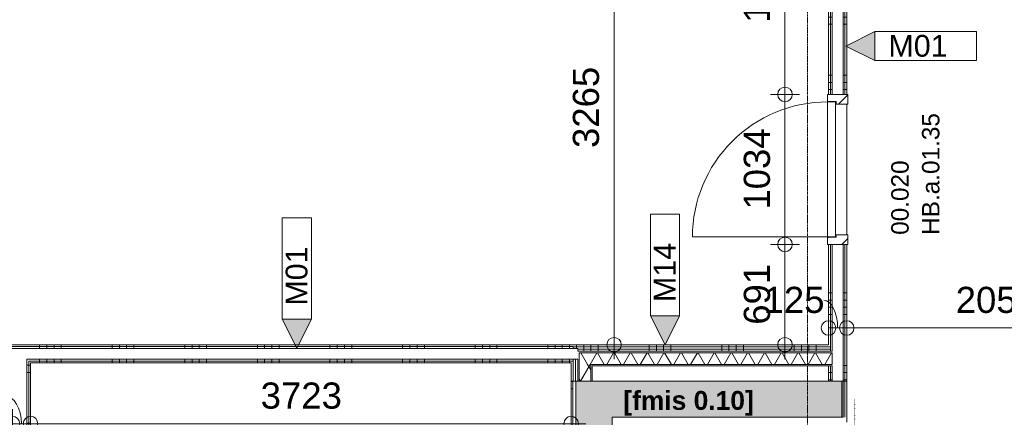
# Model space of a CAD drawing. Header units: millimetres. Extents: x 522 to 75900, y -25803 to 58941.
# Tile 77 of 134: x 13575 to 20355, y 41950 to 44690. Entities that reach past the tile are written whole.
import ezdxf

# ---------------------------------------------------------------- set-up
doc = ezdxf.new("R2010")
doc.units = ezdxf.units.MM
for name, pattern in [('Dash', [6.35, 3.175, -3.175]), ('Dot', [4.7625, 0, -4.7625]), ('Dot 2mm', [2, 0, -2]), ('Grid Line', [22.225, 12.7, -3.175, 3.175, -3.175])]:
    doc.linetypes.add(name, pattern=pattern)
for name, color, linetype, lineweight in [('00_Algemeen', 7, 'Dot', 9), ('00_Algemeen-100', 7, 'Continuous', 9), ('22_Metselwerk', 7, 'Continuous', 9), ('30_Kozijnen-ramen-deuren', 7, 'Continuous', 9), ('42_Dekvloeren en vloersystemen', 7, 'Continuous', 9)]:
    doc.layers.add(name, color=color, linetype=linetype, lineweight=lineweight)
doc.styles.add('Arial', font='arial.ttf', dxfattribs={"height": 180})
doc.styles.add('Arial_3', font='arial.ttf', dxfattribs={"height": 150})
doc.styles.add('Arial_4', font='arial.ttf', dxfattribs={"height": 120})
doc.styles.add('Arial_B', font='arialbd.ttf', dxfattribs={"height": 130})
doc.dimstyles.new('1_8mm_continuous_mm_zwart', dxfattribs={"dimscale": 304.8, "dimtxt": 183.646692, "dimasz": 0.328084, "dimexe": 0.328084, "dimexo": 0.0625, "dimgap": 0.164042, "dimtad": 1, "dimdec": 0, "dimzin": 0, "dimdsep": 46, "dimtxsty": 'Arial', "dimblk1": 'DOTBLANK', "dimblk2": 'DOTBLANK', "dimsah": 1, "dimcen": 0.09, "dimdle": 0.328084, "dimazin": 0, "dimtfac": 1, "dimtdec": 4, "dimtix": 1, "dimtmove": 0, "dimatfit": 3, "dimfxl": 0.328084, "dimfxlon": 1, "dimtvp": 1, "dimtolj": 1, "dimtzin": 0, "dimarcsym": 2})
doc.dimstyles.new('1_8mm_continuous_mm_zwart_2', dxfattribs={"dimscale": 304.8, "dimtxt": 183.646692, "dimasz": 0.328084, "dimexe": 0.328084, "dimexo": 0.0625, "dimgap": 0.164042, "dimtad": 1, "dimdec": 0, "dimzin": 0, "dimdsep": 46, "dimtxsty": 'Arial', "dimblk1": 'DOTBLANK', "dimblk2": 'DOTBLANK', "dimsah": 1, "dimcen": 0.09, "dimdle": 0.328084, "dimazin": 0, "dimtfac": 1, "dimtdec": 4, "dimtix": 1, "dimtmove": 1, "dimatfit": 3, "dimfxl": 0.328084, "dimfxlon": 1, "dimtvp": 1, "dimtolj": 1, "dimtzin": 0, "dimarcsym": 2})
pattern_1 = [(180, (13650, 40758.75), (8e-13, -500), []), (180, (13650, 40808.75), (8e-13, -500), []), (180, (13650, 40858.75), (8e-13, -500), []), (180, (13650, 40908.75), (8e-13, -500), [])]
pattern_2 = [(270, (18058.75, 42450), (500, 7e-12), []), (270, (18008.75, 42450), (500, 7e-12), []), (270, (17958.75, 42450), (500, 7e-12), []), (270, (17908.75, 42450), (500, 7e-12), [])]
pattern_3 = [(90, (15711.25, 42325), (-500, -8e-12), []), (90, (15761.25, 42325), (-500, -8e-12), []), (90, (15811.25, 42325), (-500, -8e-12), []), (90, (15861.25, 42325), (-500, -8e-12), [])]
pattern_4 = [(180, (19270, 44157.5), (-6e-14, -500), []), (180, (19270, 44207.5), (-6e-14, -500), []), (180, (19270, 44257.5), (-6e-14, -500), []), (180, (19270, 44307.5), (-6e-14, -500), [])]

# ---------------------------------------------------------------- blocks, each defined once
blk = doc.blocks.new('FRA_R12_AWT_CON_Betonwerk_R20_rvt-1-100 - Plattegrond - Begane grond')
at = {"layer": '22_Metselwerk', "true_color": 0xc0c0c0}
for points in [[(17428.6, 38700), (17655, 38700), (17655, 42200), (17405, 42200), (17405, 38700)], [(19245, 41950), (19245, 42200), (17655, 42200), (17655, 41950), (19053.3, 41950)]]:
    blk.add_hatch(color=9, dxfattribs=at).paths.add_polyline_path(points, flags=0)
at = {"layer": '22_Metselwerk', "lineweight": 13}
for p, q in [((17655, 42200), (17405, 42200)), ((17405, 42200), (17405, 38700)), ((19245, 42200), (17655, 42200)), ((19245, 41950), (19245, 42200)), ((17655, 38950), (17655, 41950)), ((17655, 41950), (19245, 41950))]:
    blk.add_line(p, q, dxfattribs=at)
blk = doc.blocks.new('32_HB_a - 01_35_1034x2400_125mm_Qbiq-9732283-100 - Plattegrond - Begane grond')
at = {"layer": '30_Kozijnen-ramen-deuren', "true_color": 0xc0c0c0}
h = blk.add_hatch(dxfattribs=at)
h.set_pattern_fill('FP_90', color=9, style=0, pattern_type=2)
h.set_pattern_definition([(135, (43657.85, -19196), (-70.71068, -70.71068), [])])
h.paths.add_polyline_path([(516.8, -58), (516.8, 81), (449.8, 81), (449.8, 2), (466.8, 2), (466.8, -58)], flags=0)
h.paths.add_polyline_path([(-450.2, 2), (-450.2, 81), (-517.2, 81), (-517.2, -58), (-467.2, -58), (-467.2, 2)], flags=0)
at = {"layer": '30_Kozijnen-ramen-deuren'}
for p, q in [((-517.2, 81), (-450.2, 81)), ((-517.2, -58), (-517.2, 81)), ((-450.2, 81), (-450.2, 2)), ((449.8, 81), (516.8, 81)), ((449.8, 2), (449.8, 81)), ((516.8, 81), (516.8, -58)), ((-467.2, 2), (-467.2, -58)), ((-450.2, 2), (-467.2, 2)), ((466.8, 2), (449.8, 2)), ((466.8, -58), (466.8, 2)), ((-467.2, -58), (-517.2, -58)), ((516.8, -58), (466.8, -58))]:
    blk.add_line(p, q, dxfattribs=at)
blk = doc.blocks.new('32_DO_deurblad_HT_vlak - standaard-8605485-100 - Plattegrond - Begane grond')
at = {"layer": '30_Kozijnen-ramen-deuren'}
for p, q in [((-399.3, 930), (-399.3, 0)), ((508.1, 0), (512.1, 0))]:
    blk.add_line(p, q, dxfattribs=at)
at = {"layer": '30_Kozijnen-ramen-deuren', "lineweight": 18}
for p, q in [((530.7, 0), (-399.3, 0)), ((-399.3, 0), (-399.3, -55)), ((530.7, -55), (530.7, 0)), ((-399.3, -55), (530.7, -55))]:
    blk.add_line(p, q, dxfattribs=at)
at = {"layer": '30_Kozijnen-ramen-deuren', "linetype": 'Dash'}
blk.add_line((508.1, -55), (512.1, -55), dxfattribs=at)
at = {"layer": '30_Kozijnen-ramen-deuren'}
blk.add_arc((-399.3, 0), 930, 360, 90, dxfattribs=at)
blk = doc.blocks.new('00_TAG-WA_wall tag_BAR - Type Mark_7x2-7455557-100 - Plattegrond - Begane grond')
at = {"layer": '00_Algemeen', "linetype": 'Continuous'}
blk.add_hatch(color=256, dxfattribs=at).paths.add_polyline_path([(0, -2), (-1, 0), (1, 0)], flags=0)
for p, q in [((-1, 7), (-1, 0)), ((1, 7), (-1, 7)), ((1, 0), (1, 7)), ((-1, 0), (1, 0)), ((1, 0), (-1, 0)), ((-1, 0), (0, -2)), ((0, -2), (1, 0))]:
    blk.add_line(p, q, dxfattribs=at)
blk = doc.blocks.new('DIMBLOCK80-100 - Plattegrond - Begane grond')
at = {"layer": '00_Algemeen-100', "transparency": 16777216}
for p, q in [((17567.8, 45715), (17767.8, 45715)), ((17667.8, 45715), (17567.8, 45715)), ((17667.8, 42350), (17667.8, 45715)), ((17567.8, 42450), (17767.8, 42450)), ((17667.8, 42450), (17567.8, 42450))]:
    blk.add_line(p, q, dxfattribs=at)
for centre in [(17667.8, 45715), (17667.8, 42450)]:
    blk.add_circle(centre, 50, dxfattribs=at)
at = {"layer": '00_Algemeen-100', "color": 0, "transparency": 16777216, "insert": (17384.2, 43805.6), "char_height": 180, "width": 664.518, "attachment_point": 1, "rotation": 90, "line_spacing_factor": 0.941778, "style": 'Arial'}
blk.add_mtext('3265', dxfattribs=at)
blk = doc.blocks.new('_DotBlank')
at = {"color": 0, "linetype": 'ByBlock', "lineweight": -2}
blk.add_line((-0.5, 0), (-1, 0), dxfattribs=at)
blk.add_circle((0, 0), 0.5, dxfattribs=at)
blk = doc.blocks.new('DIMBLOCK118-100 - Plattegrond - Begane grond')
at = {"layer": '00_Algemeen-100', "transparency": 16777216}
for p, q in [((19145, 42665.5), (19145, 42465.5)), ((19145, 42565.5), (19145, 42665.5)), ((19270, 42665.5), (19270, 42465.5)), ((19270, 42565.5), (19270, 42665.5)), ((19145, 42565.5), (19270, 42565.5))]:
    blk.add_line(p, q, dxfattribs=at)
for centre in [(19145, 42565.5), (19270, 42565.5)]:
    blk.add_circle(centre, 50, dxfattribs=at)
blk.add_ellipse((19112.9, 42565.5), major_axis=(0, 191.3), ratio=0.494697, start_param=4.712389, end_param=6.283185, dxfattribs=at)
at = {"layer": '00_Algemeen-100', "color": 0, "transparency": 16777216, "insert": (18697.6, 42849.2), "char_height": 180, "width": 498.389, "attachment_point": 1, "line_spacing_factor": 0.941778, "style": 'Arial'}
blk.add_mtext('125', dxfattribs=at)
blk = doc.blocks.new('DIMBLOCK119-100 - Plattegrond - Begane grond')
at = {"layer": '00_Algemeen-100', "transparency": 16777216}
for p, q in [((19270, 42665.5), (19270, 42465.5)), ((19270, 42565.5), (19270, 42665.5)), ((21325, 42665.5), (21325, 42465.5)), ((21325, 42565.5), (21325, 42665.5)), ((19270, 42565.5), (21325, 42565.5))]:
    blk.add_line(p, q, dxfattribs=at)
for centre in [(19270, 42565.5), (21325, 42565.5)]:
    blk.add_circle(centre, 50, dxfattribs=at)
at = {"layer": '00_Algemeen-100', "color": 0, "transparency": 16777216, "insert": (20020.6, 42849.2), "char_height": 180, "width": 664.518, "attachment_point": 1, "line_spacing_factor": 0.941778, "style": 'Arial'}
blk.add_mtext('2055', dxfattribs=at)
blk = doc.blocks.new('DIMBLOCK123-100 - Plattegrond - Begane grond')
at = {"layer": '00_Algemeen-100', "transparency": 16777216}
for p, q in [((13525, 42006.2), (13525, 41806.2)), ((13525, 41906.2), (13525, 42006.2)), ((13650, 42006.2), (13650, 41806.2)), ((13650, 41906.2), (13650, 42006.2)), ((13525, 41906.2), (13650, 41906.2))]:
    blk.add_line(p, q, dxfattribs=at)
for centre in [(13525, 41906.2), (13650, 41906.2)]:
    blk.add_circle(centre, 50, dxfattribs=at)
blk.add_ellipse((13470.6, 41906.2), major_axis=(0, 191.3), ratio=0.611183, start_param=4.712389, end_param=6.283185, dxfattribs=at)
at = {"layer": '00_Algemeen-100', "color": 0, "transparency": 16777216, "insert": (13055.3, 42189.9), "char_height": 180, "width": 498.389, "attachment_point": 1, "line_spacing_factor": 0.941778, "style": 'Arial'}
blk.add_mtext('125', dxfattribs=at)
blk = doc.blocks.new('DIMBLOCK124-100 - Plattegrond - Begane grond')
at = {"layer": '00_Algemeen-100', "transparency": 16777216}
for p, q in [((13650, 42006.2), (13650, 41806.2)), ((13650, 41906.2), (13650, 42006.2)), ((17372.5, 42006.2), (17372.5, 41806.2)), ((17372.5, 41906.2), (17372.5, 42006.2)), ((13650, 41906.2), (17472.5, 41906.2))]:
    blk.add_line(p, q, dxfattribs=at)
for centre in [(13650, 41906.2), (17372.5, 41906.2)]:
    blk.add_circle(centre, 50, dxfattribs=at)
at = {"layer": '00_Algemeen-100', "color": 0, "transparency": 16777216, "insert": (15234.4, 42189.9), "char_height": 180, "width": 664.518, "attachment_point": 1, "line_spacing_factor": 0.941778, "style": 'Arial'}
blk.add_mtext('3723', dxfattribs=at)
blk = doc.blocks.new('DIMBLOCK308-100 - Plattegrond - Begane grond')
at = {"layer": '00_Algemeen-100', "transparency": 16777216}
for p, q in [((18845.1, 45815), (18845.1, 44175)), ((18945.1, 45715), (18745.1, 45715)), ((18845.1, 45715), (18945.1, 45715)), ((18945.1, 44175), (18745.1, 44175)), ((18845.1, 44175), (18945.1, 44175))]:
    blk.add_line(p, q, dxfattribs=at)
for centre in [(18845.1, 45715), (18845.1, 44175)]:
    blk.add_circle(centre, 50, dxfattribs=at)
at = {"layer": '00_Algemeen-100', "color": 0, "transparency": 16777216, "insert": (18561.4, 44668.1), "char_height": 180, "width": 664.518, "attachment_point": 1, "rotation": 90, "line_spacing_factor": 0.941778, "style": 'Arial'}
blk.add_mtext('1540', dxfattribs=at)
blk = doc.blocks.new('DIMBLOCK309-100 - Plattegrond - Begane grond')
at = {"layer": '00_Algemeen-100', "transparency": 16777216}
for p, q in [((18945.1, 44175), (18745.1, 44175)), ((18845.1, 44175), (18845.1, 43141)), ((18845.1, 44175), (18945.1, 44175)), ((18945.1, 43141), (18745.1, 43141)), ((18845.1, 43141), (18945.1, 43141))]:
    blk.add_line(p, q, dxfattribs=at)
for centre in [(18845.1, 44175), (18845.1, 43141)]:
    blk.add_circle(centre, 50, dxfattribs=at)
at = {"layer": '00_Algemeen-100', "color": 0, "transparency": 16777216, "insert": (18561.4, 43381.1), "char_height": 180, "width": 664.518, "attachment_point": 1, "rotation": 90, "line_spacing_factor": 0.941778, "style": 'Arial'}
blk.add_mtext('1034', dxfattribs=at)
blk = doc.blocks.new('DIMBLOCK310-100 - Plattegrond - Begane grond')
at = {"layer": '00_Algemeen-100', "transparency": 16777216}
for p, q in [((18945.1, 43141), (18745.1, 43141)), ((18845.1, 43141), (18845.1, 42350)), ((18845.1, 43141), (18945.1, 43141)), ((18945.1, 42450), (18745.1, 42450)), ((18845.1, 42450), (18945.1, 42450))]:
    blk.add_line(p, q, dxfattribs=at)
for centre in [(18845.1, 43141), (18845.1, 42450)]:
    blk.add_circle(centre, 50, dxfattribs=at)
at = {"layer": '00_Algemeen-100', "color": 0, "transparency": 16777216, "insert": (18561.4, 42587.8), "char_height": 180, "width": 498.389, "attachment_point": 1, "rotation": 90, "line_spacing_factor": 0.941778, "style": 'Arial'}
blk.add_mtext('691', dxfattribs=at)

msp = doc.modelspace()

# ---------------------------------------------------------------- hatches: boundary and pattern name
at = {"layer": '22_Metselwerk', "true_color": 0x808080}
h = msp.add_hatch(dxfattribs=at)
h.set_pattern_fill('FP_60', color=8, angle=270, style=0, pattern_type=2)
h.set_pattern_definition(pattern_4)
h.paths.add_polyline_path([(19157.5, 42200), (19157.5, 42305), (19145, 42305), (19145, 42200)], flags=0)
h.paths.add_polyline_path([(19145, 42435), (19157.5, 42435), (19157.5, 43141), (19145, 43141), (19145, 42450)], flags=0)
h.paths.add_polyline_path([(19145, 44175), (19157.5, 44175), (19157.5, 45715), (19145, 45715), (19145, 44267.9)], flags=0)
h = msp.add_hatch(dxfattribs=at)
h.set_pattern_fill('FP_60', color=8, angle=270, style=0, pattern_type=2)
h.set_pattern_definition(pattern_4)
h.paths.add_polyline_path([(19170, 42200), (19170, 42305), (19157.5, 42305), (19157.5, 42200)], flags=0)
h.paths.add_polyline_path([(19170, 42405), (19170, 43141), (19157.5, 43141), (19157.5, 42405)], flags=0)
h.paths.add_polyline_path([(19157.5, 44175), (19170, 44175), (19170, 45715), (19157.5, 45715), (19157.5, 44267.9)], flags=0)
h = msp.add_hatch(dxfattribs=at)
h.set_pattern_fill('FP_60', color=8, angle=270, style=0, pattern_type=2)
h.set_pattern_definition(pattern_4)
h.paths.add_polyline_path([(19257.5, 42200), (19257.5, 43141), (19245, 43141), (19245, 42200)], flags=0)
h.paths.add_polyline_path([(19257.5, 44175), (19256.4, 45727.5), (19245, 45727.5), (19245, 44175)], flags=0)
h = msp.add_hatch(dxfattribs=at)
h.set_pattern_fill('FP_60', color=8, angle=270, style=0, pattern_type=2)
h.set_pattern_definition(pattern_4)
h.paths.add_polyline_path([(19257.5, 42200), (19270, 42200), (19270, 43141), (19257.5, 43141), (19257.5, 42289.1)], flags=0)
h.paths.add_polyline_path([(19257.5, 44175), (19270, 44175), (19270, 45715), (19257.5, 45715), (19257.5, 44267.9)], flags=0)
h = msp.add_hatch(dxfattribs=at)
h.set_pattern_fill('FP_59', color=8, angle=-90, style=0, pattern_type=2)
h.set_pattern_definition(pattern_3)
h.paths.add_polyline_path([(17372.5, 42437.5), (17372.5, 42450), (13537.5, 42450), (13537.5, 42437.5), (17225.5, 42437.5)], flags=0)
h = msp.add_hatch(dxfattribs=at)
h.set_pattern_fill('FP_38', color=8, angle=-90, style=0, pattern_type=2)
h.set_pattern_definition(pattern_2)
h.paths.add_polyline_path([(17428.6, 42435), (19145, 42435), (19145, 42450), (17372.5, 42450), (17372.5, 42437.5), (17387.5, 42437.5), (17387.5, 42435), (17417.5, 42435)], flags=0)
h = msp.add_hatch(dxfattribs=at)
h.set_pattern_fill('FP_59', color=8, angle=-90, style=0, pattern_type=2)
h.set_pattern_definition(pattern_3)
h.paths.add_polyline_path([(17387.5, 42425), (17387.5, 42437.5), (13550, 42437.5), (13550, 42425), (17372.5, 42425)], flags=0)
h = msp.add_hatch(dxfattribs=at)
h.set_pattern_fill('FP_38', color=8, angle=-90, style=0, pattern_type=2)
h.set_pattern_definition(pattern_2)
h.paths.add_polyline_path([(17417.5, 42420), (19157.5, 42420), (19157.5, 42435), (17387.5, 42435), (17387.5, 42425), (17417.5, 42425)], flags=0)
h = msp.add_hatch(dxfattribs=at)
h.set_pattern_fill('FP_38', color=8, angle=-90, style=0, pattern_type=2)
h.set_pattern_definition(pattern_2)
h.paths.add_polyline_path([(19157.5, 42405), (19157.5, 42420), (17417.5, 42420), (17417.5, 42405), (19145, 42405)], flags=0)
at = {"layer": '22_Metselwerk'}
h = msp.add_hatch(dxfattribs=at)
h.set_pattern_fill('FP_9', color=256, angle=-120, style=0, pattern_type=2)
h.set_pattern_definition([(60, (0, 0), (-86.60254, 50), []), (120, (0, 0), (-86.60254, -50), [])])
h.paths.add_polyline_path([(19145, 42315), (19170, 42315), (19170, 42395), (17427.5, 42395), (17428.6, 42315), (19053.3, 42315)], flags=0)
at = {"layer": '22_Metselwerk', "true_color": 0x808080}
h = msp.add_hatch(dxfattribs=at)
h.set_pattern_fill('FP_37', color=8, angle=270, style=0, pattern_type=2)
h.set_pattern_definition(pattern_1)
h.paths.add_polyline_path([(13637.5, 38767.5), (13637.5, 42350), (13625, 42350), (13625, 38767.5)], flags=0)
h = msp.add_hatch(dxfattribs=at)
h.set_pattern_fill('FP_59', color=8, angle=-90, style=0, pattern_type=2)
h.set_pattern_definition(pattern_3)
h.paths.add_polyline_path([(17372.5, 42337.5), (17387.5, 42337.5), (17387.5, 42350), (13637.5, 42350), (13637.5, 42337.5), (17225.5, 42337.5)], flags=0)
h = msp.add_hatch(dxfattribs=at)
h.set_pattern_fill('FP_37', color=8, angle=270, style=0, pattern_type=2)
h.set_pattern_definition(pattern_1)
h.paths.add_polyline_path([(13637.5, 38780), (13650, 38780), (13650, 42337.5), (13637.5, 42337.5), (13637.5, 39518.9)], flags=0)
h = msp.add_hatch(dxfattribs=at)
h.set_pattern_fill('FP_59', color=8, angle=-90, style=0, pattern_type=2)
h.set_pattern_definition(pattern_3)
h.paths.add_polyline_path([(17225.5, 42325), (17372.5, 42325), (17372.5, 42337.5), (13650, 42337.5), (13650, 42325), (17022.5, 42325)], flags=0)
at = {"layer": '22_Metselwerk'}
h = msp.add_hatch(dxfattribs=at)
h.set_pattern_fill('FP_2', color=256, angle=240, style=0, pattern_type=2)
h.set_pattern_definition([(60, (0, 0), (-86.60254, 50), []), (120, (0, 0), (-86.60254, -50), [])])
h.paths.add_polyline_path([(17507.5, 42200), (17507.5, 42315), (17427.5, 42315), (17428.6, 42200)], flags=0)
at = {"layer": '22_Metselwerk', "true_color": 0x808080}
h = msp.add_hatch(dxfattribs=at)
h.set_pattern_fill('FP_292', color=8, angle=-90, style=0, pattern_type=2)
h.set_pattern_definition([(1e-13, (17372.5, 40296.25), (-9e-13, 500), []), (1e-13, (17372.5, 40246.25), (-9e-13, 500), []), (1e-13, (17372.5, 40196.25), (-9e-13, 500), []), (1e-13, (17372.5, 40146.25), (-9e-13, 500), [])])
h.paths.add_polyline_path([(17372.5, 38767.5), (17385, 38767.5), (17385, 42200), (17372.5, 42200), (17372.5, 38780)], flags=0)

# ---------------------------------------------------------------- linework, layer by layer
at = {"layer": '00_Algemeen', "color": 16, "linetype": 'Grid Line', "true_color": 0x800000}
msp.add_line((19000, 4084), (19000, 58341), dxfattribs=at)
at = {"layer": '00_Algemeen', "linetype": 'Dot 2mm'}
msp.add_line((19325, 42075), (19325, 39634.1), dxfattribs=at)
at = {"layer": '22_Metselwerk'}
for p, q in [((19170, 46185), (19170, 44175)), ((19145, 45715), (19145, 44175)), ((19157.5, 45715), (19157.5, 44175)), ((19245, 45740), (19245, 44175)), ((19257.5, 45727.5), (19257.5, 44175)), ((19270, 44175), (19270, 45715)), ((19145, 44175), (19270, 44175)), ((19270, 43141), (19145, 43141)), ((19145, 43141), (19145, 42450)), ((19157.5, 43141), (19157.5, 42405)), ((19170, 43141), (19170, 42405)), ((19245, 43141), (19245, 42200)), ((19257.5, 43141), (19257.5, 42200)), ((19270, 42200), (19270, 43141)), ((19145, 42450), (10125, 42450)), ((10125, 42437.5), (17387.5, 42437.5)), ((10125, 42425), (17417.5, 42425)), ((17387.5, 42437.5), (17387.5, 42425)), ((17387.5, 42435), (19157.5, 42435)), ((17417.5, 42425), (17417.5, 42405)), ((17417.5, 42420), (19157.5, 42420)), ((17417.5, 42405), (19170, 42405)), ((17427.5, 42395), (19170, 42395)), ((17427.5, 42395), (17427.5, 42200)), ((19170, 42395), (19170, 42315)), ((13625, 42350), (13625, 38767.5)), ((13625, 42350), (17417.5, 42350)), ((13637.5, 42337.5), (13637.5, 38780)), ((13637.5, 42337.5), (17387.5, 42337.5)), ((13650, 38792.5), (13650, 42325)), ((13650, 42325), (17372.5, 42325)), ((17372.5, 42325), (17372.5, 38767.5)), ((17387.5, 42350), (17387.5, 42200)), ((17402.5, 42350), (17402.5, 42200)), ((17417.5, 42350), (17417.5, 42200)), ((17507.5, 42315), (19170, 42315)), ((17507.5, 42315), (17507.5, 42200)), ((17517.5, 42305), (19170, 42305)), ((17517.5, 42200), (17517.5, 42305)), ((19145, 42305), (19145, 42200)), ((19157.5, 42305), (19157.5, 42200)), ((19170, 42305), (19170, 42200)), ((17517.5, 42200), (17372.5, 42200)), ((17385, 38767.5), (17385, 42200)), ((17405, 42200), (17405, 38667.5)), ((19270, 42200), (19145, 42200)), ((19237.5, 42200), (19237.5, 41950)), ((19257.5, 42200), (19257.5, 41950)), ((19270, 41917.5), (19270, 42200))]:
    msp.add_line(p, q, dxfattribs=at)
at = {"layer": '42_Dekvloeren en vloersystemen', "color": 7, "true_color": 0xffffff}
for p, q in [((19145, 44123), (19145, 44125)), ((19193, 44125), (19193, 44123)), ((19270, 44108), (19270, 43208)), ((19145, 43191), (19145, 43193)), ((19193, 43193), (19193, 43191))]:
    msp.add_line(p, q, dxfattribs=at)

# ---------------------------------------------------------------- block references
at = {"lineweight": 5}
msp.add_blockref('FRA_R12_AWT_CON_Betonwerk_R20_rvt-1-100 - Plattegrond - Begane grond', (0, 0), dxfattribs=at)
at = {"layer": '00_Algemeen', "linetype": 'Continuous', "xscale": 99.99999999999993, "yscale": 99.99999999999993, "zscale": 99.99999999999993, "rotation": 269.9999999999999}
msp.add_blockref('00_TAG-WA_wall tag_BAR - Type Mark_7x2-7455557-100 - Plattegrond - Begane grond', (19463.3, 44507.6), dxfattribs=at)
at = {"layer": '00_Algemeen', "linetype": 'Continuous', "xscale": 99.99999999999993, "yscale": 99.99999999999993, "zscale": 99.99999999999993}
for p in [(18018.8, 42650), (15483.6, 42625.4)]:
    msp.add_blockref('00_TAG-WA_wall tag_BAR - Type Mark_7x2-7455557-100 - Plattegrond - Begane grond', p, dxfattribs=at)
at = {"layer": '30_Kozijnen-ramen-deuren'}
for name, p, rotation in [('32_HB_a - 01_35_1034x2400_125mm_Qbiq-9732283-100 - Plattegrond - Begane grond', (19196, 43657.8), 270), ('32_DO_deurblad_HT_vlak - standaard-8605485-100 - Plattegrond - Begane grond', (19138, 43592.3), 90)]:
    msp.add_blockref(name, p, dxfattribs=dict(at, rotation=rotation))

# ---------------------------------------------------------------- texts
at = {"layer": '00_Algemeen', "linetype": 'Continuous', "insert": (19557.4, 44584.6), "char_height": 150, "width": 505.063, "attachment_point": 1, "style": 'Arial_3'}
msp.add_mtext('M01', dxfattribs=at)
at = {"layer": '00_Algemeen', "linetype": 'Continuous', "attachment_point": 1, "rotation": 90}
for s, insert, char_height, width, style in [('HB.a.01.35', (19788.3, 43207.3), 120, 1090.295, 'Arial_4'), ('00.020', (19576.7, 43207.3), 120, 665.401, 'Arial_4'), ('M14', (17941.8, 42744), 150, 505.063, 'Arial_3'), ('M01', (15406.6, 42719.4), 150, 505.063, 'Arial_3')]:
    msp.add_mtext(s, dxfattribs=dict(at, insert=insert, char_height=char_height, width=width, style=style))
at = {"layer": '00_Algemeen', "color": 5, "linetype": 'Continuous', "true_color": 0x0000ff, "insert": (17731.7, 42131.3), "char_height": 130, "width": 1098.312, "attachment_point": 1, "style": 'Arial_B'}
msp.add_mtext('[fmis 0.10]', dxfattribs=at)

# ---------------------------------------------------------------- dimensions: what is measured, and where the dimension line sits
at = {"layer": '00_Algemeen', "linetype": 'Continuous'}
for base, p1, p2, override, picture, middle in [((18845.1, 44175), (18945.1, 45715), (18945.1, 44175), {"dimpost": '<>', "dimfxl": 1540}, 'DIMBLOCK308-100 - Plattegrond - Begane grond', (18703.2, 44945)), ((17667.8, 45715), (17567.8, 42450), (17567.8, 45715), {"dimpost": '<>', "dimfxl": 3265}, 'DIMBLOCK80-100 - Plattegrond - Begane grond', (17525.9, 44082.5)), ((18845.1, 43141), (18945.1, 44175), (18945.1, 43141), {"dimpost": '<>', "dimfxl": 1034}, 'DIMBLOCK309-100 - Plattegrond - Begane grond', (18703.1, 43658)), ((18845.1, 42450), (18945.1, 43141), (18945.1, 42450), {"dimpost": '<>', "dimfxl": 691}, 'DIMBLOCK310-100 - Plattegrond - Begane grond', (18703.2, 42795.5))]:
    dim = msp.add_linear_dim(base=base, p1=p1, p2=p2, angle=90, dimstyle='1_8mm_continuous_mm_zwart', override=override, dxfattribs=at)
    dim.commit()
    dim.dimension.update_dxf_attribs({"geometry": picture, "text_midpoint": middle})
for base, p1, p2, picture, middle in [((19270, 42565.5), (19145, 42665.5), (19270, 42665.5), 'DIMBLOCK118-100 - Plattegrond - Begane grond', (18946.8, 42729.2)), ((13650, 41906.2), (13525, 42006.2), (13650, 42006.2), 'DIMBLOCK123-100 - Plattegrond - Begane grond', (13304.5, 42069.9))]:
    dim = msp.add_linear_dim(base=base, p1=p1, p2=p2, dimstyle='1_8mm_continuous_mm_zwart_2', override={"dimpost": '<>', "dimfxl": 125}, dxfattribs=at)
    dim.commit()
    dim.dimension.update_dxf_attribs({"geometry": picture, "text_midpoint": middle, "dimtype": 160})
for base, p1, p2, override, picture, middle in [((21325, 42565.5), (19270, 42665.5), (21325, 42665.5), {"dimpost": '<>', "dimfxl": 2055}, 'DIMBLOCK119-100 - Plattegrond - Begane grond', (20297.5, 42707.4)), ((17372.5, 41906.2045676), (13650, 42006.2045676), (17372.5, 42006.2045676), {"dimpost": '<>', "dimfxl": 3722.5}, 'DIMBLOCK124-100 - Plattegrond - Begane grond', (15511.25, 42048.1690975))]:
    dim = msp.add_linear_dim(base=base, p1=p1, p2=p2, dimstyle='1_8mm_continuous_mm_zwart', override=override, dxfattribs=at)
    dim.commit()
    dim.dimension.update_dxf_attribs({"geometry": picture, "text_midpoint": middle})

doc.saveas('drawing.dxf')
